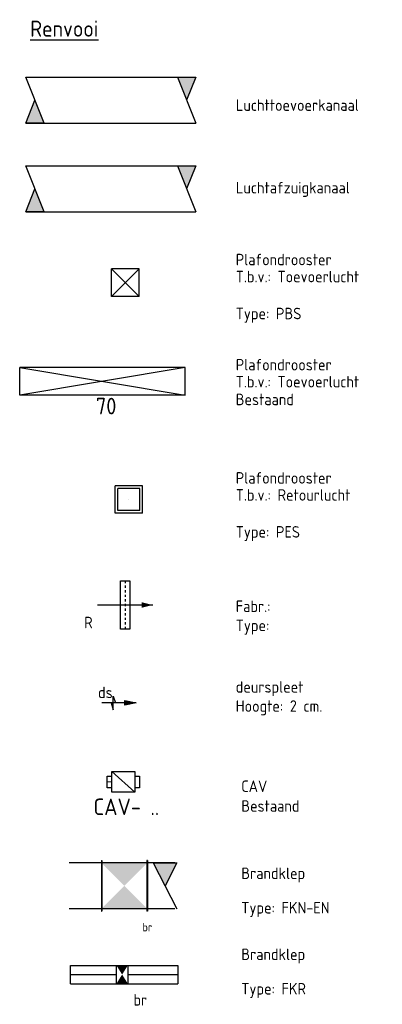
# Model space of a CAD drawing. Header units: millimetres. Extents: x -72425 to 38660, y 7096 to 51783.
# Tile 54 of 54: x 19593 to 23539, y 40801 to 51504. Entities that reach past the tile are written whole.
import ezdxf
from ezdxf.enums import TextEntityAlignment as Align

# ---------------------------------------------------------------- set-up
doc = ezdxf.new("R2010")
doc.units = ezdxf.units.MM
doc.header["$LTSCALE"] = 50
for name, pattern in [('2322107', [2000, 1000, 1000]), ('CENTER2', [28.575, 19.05, -3.175, 3.175, -3.175]), ('STREEPJES', [0.1, 0.05, -0.05])]:
    doc.linetypes.add(name, pattern=pattern)
doc.layers.add('WL570---_BESTAAND-HARTLIJN', color=161, linetype='Continuous', lineweight=0)
doc.layers.add('WL570---_BESTAAND-TOEVOER', color=180, linetype='Continuous', lineweight=0)
for name, color, linetype in [('WL570---_RETOUR', 100, 'Continuous'), ('WL570---_RETOUR_HL', 1, 'Continuous'), ('WL570---_RETOUR_RST', 100, 'Continuous'), ('WL570---_RETOUR_RST_HL', 1, 'Continuous'), ('WL570---_TOEVOER', 200, 'Continuous'), ('WL570---_TOEVOER_RST', 3, 'Continuous'), ('WL570---_TOEVOER_RST_HL', 1, 'Continuous'), ('WM570---_RETOUR', 2, 'Continuous'), ('WM570---_RETOUR_PR', 2, 'Continuous'), ('WM570---_RETOUR_RST_PR', 1, 'Continuous'), ('WM570---_TOEVOER', 2, 'Continuous'), ('WM570---_TOEVOER_RST_PR', 1, 'Continuous')]:
    doc.layers.add(name, color=color, linetype=linetype)
doc.styles.add('BURO-018', font='ISO96.shx', dxfattribs={"height": 90})
doc.styles.add('BURO-025', font='ISO96.shx', dxfattribs={"height": 125})
doc.styles.add('BURO-035', font='ISO96.shx', dxfattribs={"height": 175})
doc.styles.add('MAATVOERING', font='ISO')

# ---------------------------------------------------------------- blocks, each defined once
blk = doc.blocks.new('LU-2D-K-1F4')
at = {"color": 0, "linetype": 'Continuous'}
for p, q in [((-0.5, 250), (0.5, 250)), ((-0.5, -250), (0.5, -250))]:
    blk.add_line(p, q, dxfattribs=at)
blk = doc.blocks.new('LU-2-KB')
at = {"color": 0, "linetype": 'Continuous'}
for p, q in [((-0.4, 0.5), (0, -0.5)), ((-0.4, 0.5), (0, 0.5)), ((0, 0.5), (-0.2, 0))]:
    blk.add_line(p, q, dxfattribs=at)
blk.add_solid([(-0.4, 0.5), (0, 0.5), (-0.2, 0)], dxfattribs=at)
blk = doc.blocks.new('*U512')
at = {"ltscale": 10}
for points in [[(-250, 250), (250, 250), (0, 0)], [(-250, -250), (250, -250), (0, 0)]]:
    blk.add_hatch(color=2, dxfattribs=at).paths.add_polyline_path(points)
at = {"color": 2, "ltscale": 10}
for p, q in [((-250, 275), (-245, 275)), ((-250, -275), (-250, 275)), ((-245, -275), (-245, 275)), ((-245, 250), (245, 250)), ((250, 275), (245, 275)), ((245, -275), (245, 275)), ((250, -275), (250, 275)), ((-250, -275), (-245, -275)), ((-245, -250), (245, -250)), ((250, -275), (245, -275))]:
    blk.add_line(p, q, dxfattribs=at)
at = {"layer": 'WL570---_RETOUR', "color": 1, "style": 'BURO-018'}
blk.add_attdef('I', text='', height=90, dxfattribs=at).set_placement((0, 0), align=Align.MIDDLE)
at = {"layer": 'WM570---_RETOUR_PR', "color": 1, "style": 'BURO-018'}
blk.add_attdef('POSNR', text='', height=90, dxfattribs=at).set_placement((0, 0), align=Align.MIDDLE)
blk = doc.blocks.new('*U511')
at = {"ltscale": 10}
blk.add_hatch(color=0, dxfattribs=at).paths.add_polyline_path([(300, 0), (180, -30), (180, 30)])
at = {"color": 0, "ltscale": 10}
for p, q in [((-51.5, 262.5, -2700), (51.5, 262.5, -2700)), ((-51.5, -262.5, -2700), (-51.5, 262.5, -2700)), ((51.5, 262.5, -2700), (51.5, -262.5, -2700)), ((300, 0, -2700), (-300, 0, -2700)), ((51.5, -262.5, -2700), (-51.5, -262.5, -2700))]:
    blk.add_line(p, q, dxfattribs=at)
at = {"color": 9, "linetype": 'STREEPJES', "ltscale": 10}
blk.add_line((0, 262.5, -2700), (0, -262.5, -2700), dxfattribs=at)
at = {"layer": 'WL570---_RETOUR_RST_HL', "linetype": 'CENTER2'}
blk.add_circle((0, 0, -2700), 0.075, dxfattribs=at)
at = {"layer": 'WL570---_RETOUR_RST', "color": 2, "style": 'BURO-025'}
for tag in ['MC', 'Q']:
    blk.add_attdef(tag, text='', height=125, dxfattribs=at).set_placement((0, 0), align=Align.MIDDLE)
at = {"layer": 'WM570---_RETOUR_RST_PR', "color": 2, "style": 'BURO-025'}
blk.add_attdef('POSNR', text='', height=125, dxfattribs=at).set_placement((0, 0), align=Align.MIDDLE)
blk = doc.blocks.new('*U513')
at = {"color": 0, "ltscale": 10}
for p, q in [((0, 100), (498, 100)), ((0, -100), (0, 100)), ((0, -100), (498, -100))]:
    blk.add_line(p, q, dxfattribs=at)
at = {"layer": 'WL570---_RETOUR_HL', "linetype": 'CENTER2'}
blk.add_line((0, 0), (498, 0), dxfattribs=at)
at = {"layer": 'WM570---_RETOUR_PR', "color": 2, "style": 'BURO-025'}
blk.add_attdef('POSNR', text='', height=125, dxfattribs=at).set_placement((0, 0), align=Align.MIDDLE)
blk = doc.blocks.new('*U514')
at = {"ltscale": 10}
for points in [[(-62.5, 100), (0, 0), (62.5, 100)], [(62.5, -100), (0, 0), (-62.5, -100)]]:
    blk.add_hatch(color=256, dxfattribs=at).paths.add_polyline_path(points)
for p, q in [((-62.5, 100), (62.5, 100)), ((-62.5, -100), (-62.5, 100)), ((62.5, 100), (62.5, -100)), ((-62.5, -100), (62.5, -100))]:
    blk.add_line(p, q, dxfattribs=at)
at = {"layer": 'WL570---_RETOUR', "color": 2, "style": 'BURO-025'}
blk.add_attdef('I', text='', height=125, dxfattribs=at).set_placement((0, 0), align=Align.MIDDLE)
at = {"layer": 'WM570---_RETOUR_PR', "color": 2, "style": 'BURO-025'}
blk.add_attdef('POSNR', text='', height=125, dxfattribs=at).set_placement((0, 0), align=Align.MIDDLE)
blk = doc.blocks.new('*U515')
at = {"color": 0, "ltscale": 10}
for p, q in [((0, 100), (545, 100)), ((545, 100), (545, -100)), ((0, -100), (545, -100))]:
    blk.add_line(p, q, dxfattribs=at)
at = {"layer": 'WL570---_RETOUR_HL', "linetype": 'CENTER2'}
blk.add_line((0, 0), (545, 0), dxfattribs=at)
at = {"layer": 'WM570---_RETOUR_PR', "color": 2, "style": 'BURO-025'}
blk.add_attdef('POSNR', text='', height=125, dxfattribs=at).set_placement((0, 0), align=Align.MIDDLE)
blk = doc.blocks.new('*U516')
at = {"color": 0, "ltscale": 10}
for p, q in [((150, 150, -2500), (-150, 150, -2500)), ((-150, -150, -2500), (-150, 150, -2500)), ((150, -150, -2500), (-150, 150, -2500)), ((-150, -150, -2500), (150, 150, -2500)), ((150, -150, -2500), (150, 150, -2500)), ((150, -150, -2500), (-150, -150, -2500))]:
    blk.add_line(p, q, dxfattribs=at)
at = {"layer": 'WL570---_TOEVOER_RST_HL', "linetype": 'CENTER2'}
blk.add_circle((0, 0, -2500), 0.075, dxfattribs=at)
at = {"layer": 'WL570---_TOEVOER_RST', "color": 2, "style": 'BURO-025'}
for tag in ['MC', 'Q']:
    blk.add_attdef(tag, text='', height=125, dxfattribs=at).set_placement((0, 0), align=Align.MIDDLE)
at = {"layer": 'WM570---_TOEVOER_RST_PR', "color": 2, "style": 'BURO-025'}
blk.add_attdef('POSNR', text='', height=125, dxfattribs=at).set_placement((0, 0), align=Align.MIDDLE)
blk = doc.blocks.new('VBX1251250012525000')
blk.add_lwpolyline([(50, -112.5), (300, -112.5), (300, 112.5), (50, 112.5)], close=True)
for points in [[(50, 62.5), (0, 62.5), (0, -62.5), (50, -62.5)], [(300, -62.5), (350, -62.5), (350, 62.5), (300, 62.5)]]:
    blk.add_lwpolyline(points)
at = {"layer": 'WL570---_BESTAAND-HARTLIJN'}
blk.add_line((300, 0), (350, 0), dxfattribs=at)
at = {"layer": 'WL570---_BESTAAND-TOEVOER'}
blk.add_line((50, -112.5), (300, 112.5), dxfattribs=at)
blk = doc.blocks.new('*U517')
at = {"color": 0, "ltscale": 10}
for p, q in [((149, 149, -150), (-149, 149, -150)), ((-149, -149, -150), (-149, 149, -150)), ((120, 120, -150), (-120, 120, -150)), ((-120, -120, -150), (-120, 120, -150)), ((120, -120, -150), (120, 120, -150)), ((149, -149, -150), (149, 149, -150)), ((149, -149, -150), (-149, -149, -150)), ((120, -120, -150), (-120, -120, -150))]:
    blk.add_line(p, q, dxfattribs=at)
at = {"layer": 'WL570---_RETOUR_RST_HL', "linetype": 'CENTER2'}
blk.add_circle((0, 0, -150), 0.075, dxfattribs=at)
at = {"layer": 'WL570---_RETOUR_RST', "color": 2, "style": 'BURO-025'}
for tag in ['MC', 'Q']:
    blk.add_attdef(tag, text='', height=125, dxfattribs=at).set_placement((0, 0), align=Align.MIDDLE)
at = {"layer": 'WM570---_RETOUR_RST_PR', "color": 2, "style": 'BURO-025'}
blk.add_attdef('POSNR', text='', height=125, dxfattribs=at).set_placement((0, 0), align=Align.MIDDLE)
blk = doc.blocks.new('LU-PIJL6')
at = {"color": 0, "linetype": 'Continuous'}
for p, q in [((0, 0), (-7.5, 0)), ((-5.5, 0), (-5, -1.5)), ((-5, -1.5), (-5, 1.5)), ((-5, 1.5), (-4.5, 0)), ((-2.5, -0.5), (-2.5, 0.5)), ((-2.5, 0.5), (0, 0)), ((0, 0), (-2.5, -0.5))]:
    blk.add_line(p, q, dxfattribs=at)
blk.add_solid([(-2.5, 0.5), (-2.5, -0.5), (0, 0)], dxfattribs=at)
blk = doc.blocks.new('*U510')
at = {"color": 0, "ltscale": 10}
for p, q in [((900, 150, -2700), (-900, 150, -2700)), ((-900, -150, -2700), (-900, 150, -2700)), ((900, -150, -2700), (900, 150, -2700)), ((900, -150, -2700), (-900, -150, -2700))]:
    blk.add_line(p, q, dxfattribs=at)
at = {"layer": 'WL570---_TOEVOER_RST_HL', "linetype": 'CENTER2'}
blk.add_circle((0, 0, -2700), 0.075, dxfattribs=at)
at = {"layer": 'WL570---_TOEVOER_RST', "color": 1, "style": 'BURO-018'}
for tag in ['MC', 'Q']:
    blk.add_attdef(tag, text='', height=180, dxfattribs=at).set_placement((0, 0), align=Align.MIDDLE)
at = {"layer": 'WM570---_TOEVOER_RST_PR', "color": 1, "style": 'BURO-018'}
blk.add_attdef('POSNR', text='', height=180, dxfattribs=at).set_placement((0, 0), align=Align.MIDDLE)

msp = doc.modelspace()

# ---------------------------------------------------------------- linework, layer by layer
at = {"layer": 'WL570---_TOEVOER'}
for p, q in [((19592.7, 47722.5), (21392.7, 47422.5)), ((21392.7, 47722.5), (19592.7, 47422.5))]:
    msp.add_line(p, q, dxfattribs=at)

# ---------------------------------------------------------------- block references
at = {"layer": 'WL570---_RETOUR', "xscale": 1850}
msp.add_blockref('LU-2D-K-1F4', (20583.9, 49665.2), dxfattribs=at)
at = {"layer": 'WL570---_RETOUR', "xscale": 500, "yscale": 500, "zscale": 500, "rotation": 180}
msp.add_blockref('LU-2-KB', (19658.9, 49665.2), dxfattribs=at)
at = {"layer": 'WL570---_RETOUR'}
for name, p, xscale, yscale, zscale in [('LU-2-KB', (21508.9, 49665.2), 500, 500, 500), ('LU-PIJL6', (20861.7, 44076.7), 50, 50, 50), ('LU-2-KB', (21304.6, 42089.4), 644.6031685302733, 500, 500)]:
    msp.add_blockref(name, p, dxfattribs=dict(at, xscale=xscale, yscale=yscale, zscale=zscale))
for name, p in [('*U517', (20779.7, 46287.4, 150)), ('*U513', (20147.3, 41124.3)), ('*U515', (20770.3, 41124.3))]:
    msp.add_blockref(name, p, dxfattribs=at)
ref = msp.add_blockref('*U511', (20740.4, 45141, 2700), dxfattribs=at)
ref.add_attrib('MC', 'R', dxfattribs={"layer": 'WL570---_RETOUR_RST', "color": 2, "height": 125, "style": 'BURO-025'}).set_placement((20340.4, 44951.1), align=Align.MIDDLE)
at = {"layer": 'WL570---_RETOUR', "xscale": 1150, "rotation": 180}
msp.add_blockref('LU-2D-K-1F4', (20707.3, 42089.4), dxfattribs=at)
at = {"layer": 'WL570---_RETOUR'}
ref = msp.add_blockref('*U512', (20732.3, 42089.4), dxfattribs=dict(at, rotation=180))
ref.add_attrib('I', 'br', dxfattribs={"color": 1, "height": 90, "style": 'BURO-018'}).set_placement((20982.3, 41639.4), align=Align.MIDDLE)
ref = msp.add_blockref('*U514', (20707.8, 41124.3), dxfattribs=at)
ref.add_attrib('I', 'br', dxfattribs={"color": 2, "height": 125, "style": 'BURO-025'}).set_placement((20905.9, 40849.3), align=Align.MIDDLE)
at = {"layer": 'WL570---_TOEVOER', "xscale": 1850}
msp.add_blockref('LU-2D-K-1F4', (20583.9, 50627.5), dxfattribs=at)
at = {"layer": 'WL570---_TOEVOER', "xscale": 500, "yscale": 500, "zscale": 500, "rotation": 180}
msp.add_blockref('LU-2-KB', (19658.9, 50627.5), dxfattribs=at)
at = {"layer": 'WL570---_TOEVOER', "xscale": 500, "yscale": 500, "zscale": 500}
msp.add_blockref('LU-2-KB', (21508.9, 50627.5), dxfattribs=at)
at = {"layer": 'WL570---_TOEVOER'}
msp.add_blockref('*U516', (20742.2, 48644.1, 2500), dxfattribs=at)
ref = msp.add_blockref('*U510', (20492.7, 47572.5, 2700), dxfattribs=at)
ref.add_attrib('Q', '70', dxfattribs={"layer": 'WL570---_TOEVOER_RST', "color": 1, "height": 180, "style": 'BURO-018'}).set_placement((20533.7, 47303.5), align=Align.MIDDLE)
at = {"layer": 'WL570---_TOEVOER', "xscale": -1, "rotation": 359.9999999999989}
msp.add_blockref('VBX1251250012525000', (20895.2, 43217.7), dxfattribs=at)

# ---------------------------------------------------------------- texts
at = {"layer": 'WM570---_RETOUR', "style": 'BURO-025'}
for s, p in [('Luchttoevoerkanaal', (21946.4, 50512.4)), ('Luchtafzuigkanaal ', (21946.4, 49615.2)), ('CAV', (22004.6, 43109.2)), ('Bestaand', (22004.6, 42894.2)), ('Brandklep', (22004.6, 42162.8)), ('Type: FKN-EN', (22004.6, 41787.8)), ('Brandklep', (22004.6, 41282.1)), ('Type: FKR', (22004.6, 40907.1))]:
    msp.add_text(s, height=125, dxfattribs=at).set_placement(p)
at = {"layer": 'WM570---_TOEVOER', "color": 3, "linetype": '2322107', "style": 'BURO-035'}
msp.add_text('%%URenvooi', height=175, dxfattribs=at).set_placement((19707.1, 51318.6))
at = {"layer": 'WM570---_TOEVOER', "lineweight": 0, "style": 'BURO-025'}
for s, p in [('Plafondrooster', (21944, 48833.7)), ('T.b.v.: Toevoerlucht', (21944, 48648.8)), ('Type: PBS', (21944, 48247.3)), ('Plafondrooster', (21944, 47691.2)), ('T.b.v.: Toevoerlucht', (21944, 47506.4)), ('Bestaand', (21944, 47313.2)), ('Plafondrooster', (21944, 46460.2)), ('T.b.v.: Retourlucht', (21944, 46275.3)), ('Type: PES', (21944, 45873.8)), ('Fabr.: ', (21944, 45065.2)), ('Type:', (21944, 44856.9)), ('deurspleet', (21944, 44188.5)), ('ds', (20445.8, 44128.6)), ('Hoogte: 2 cm.', (21944, 43980.2))]:
    msp.add_text(s, height=125, dxfattribs=at).set_placement(p)
at = {"layer": 'WM570---_TOEVOER', "style": 'MAATVOERING'}
msp.add_text('CAV- ..', height=180, dxfattribs=at).set_placement((20395.8, 42857.6))

doc.saveas('drawing.dxf')
